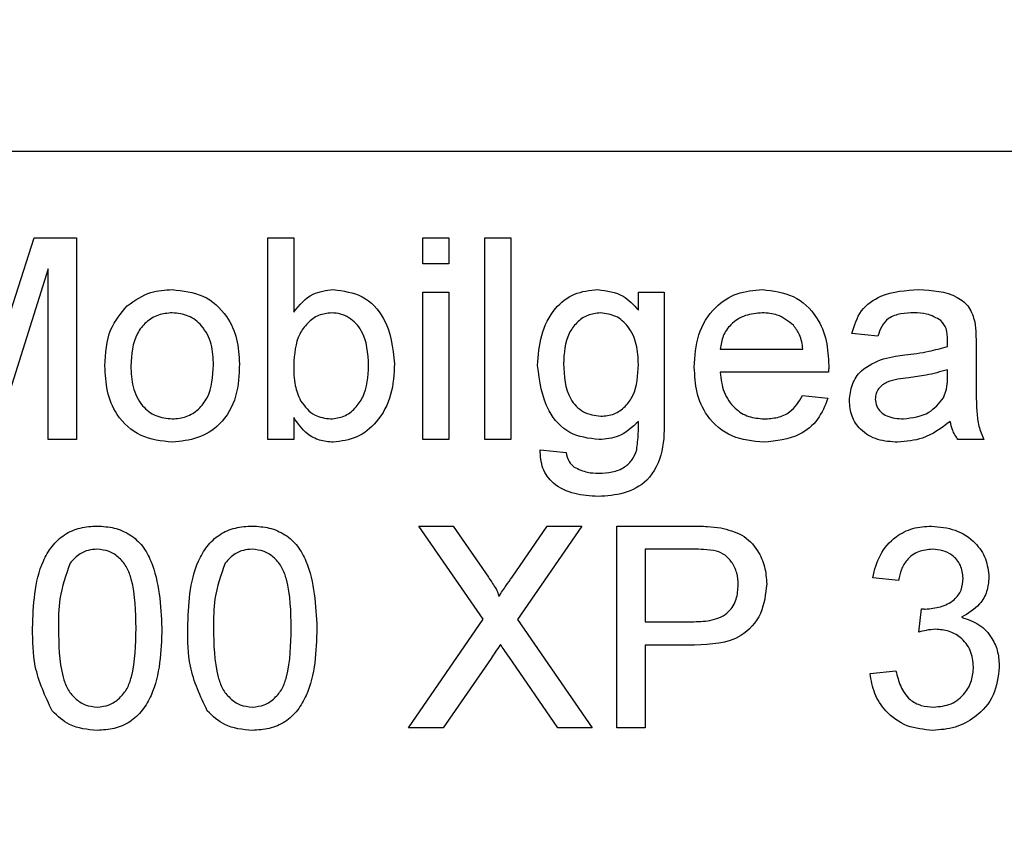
# Model space of a CAD drawing. Extents: x 0 to 8410, y 0 to 5940.
# Tile 143 of 158: x 5805 to 5822, y 4456 to 4470. Entities that reach past the tile are written whole.
import ezdxf

# ---------------------------------------------------------------- set-up
doc = ezdxf.new("R2010")
doc.units = 0
doc.header["$LTSCALE"] = 10
doc.layers.get('0').update_dxf_attribs({"linetype": 'CONTINUOUS'})
doc.styles.add('SLDTEXTSTYLE0', font='TXT', dxfattribs={"width": 0.605})
doc.dimstyles.new('SLDDIMSTYLE1', dxfattribs={"dimtxt": 50, "dimasz": 50, "dimexe": 0, "dimexo": 0.0625, "dimgap": 12.5, "dimtad": 1, "dimdec": 1, "dimrnd": 1e-09, "dimzin": 12, "dimtxsty": 'SLDTEXTSTYLE0', "dimsah": 1, "dimcen": 0.09, "dimazin": 3, "dimtfac": 1, "dimtofl": 0, "dimtmove": 0, "dimatfit": 3, "dimtolj": 1, "dimtzin": 12})
doc.dimstyles.new('SLDDIMSTYLE2', dxfattribs={"dimtxt": 50, "dimasz": 50, "dimexe": 0, "dimexo": 0.0625, "dimgap": 12.5, "dimtad": 1, "dimdec": 0, "dimrnd": 1e-09, "dimzin": 12, "dimtxsty": 'SLDTEXTSTYLE0', "dimsah": 1, "dimcen": 0.09, "dimazin": 3, "dimtfac": 1, "dimtofl": 0, "dimtmove": 0, "dimatfit": 3, "dimtolj": 1, "dimtzin": 12})
doc.dimstyles.new('SLDDIMSTYLE4', dxfattribs={"dimtxt": 50, "dimasz": 50, "dimexe": 0, "dimexo": 0.0625, "dimgap": 12.5, "dimtad": 0, "dimtih": 1, "dimtoh": 1, "dimdec": 1, "dimrnd": 1e-09, "dimzin": 12, "dimtxsty": 'SLDTEXTSTYLE0', "dimblk1": 'NONE', "dimsah": 1, "dimcen": 0, "dimazin": 3, "dimtfac": 1, "dimtmove": 0, "dimatfit": 3, "dimtolj": 1, "dimtzin": 12})

# ---------------------------------------------------------------- blocks, each defined once
blk = doc.blocks.new('_D_3')
at = {"color": 7, "linetype": 'CONTINUOUS'}
for p, q in [((5824.022, 5118.99), (8056.368, 5118.99)), ((8041.368, 1025.797), (8041.368, 5118.99)), ((6281.634, 1025.797), (8056.368, 1025.797))]:
    blk.add_line(p, q, dxfattribs=at)
for points in [[(8041.368, 5118.99), (8033.868, 5068.99), (8048.868, 5068.99)], [(8041.368, 1025.797), (8048.868, 1075.797), (8033.868, 1075.797)]]:
    blk.add_solid(points, dxfattribs=at)
at = {"color": 7, "linetype": 'CONTINUOUS', "insert": (7976.914, 2996.005), "char_height": 50, "attachment_point": 1, "rotation": 90, "style": 'SLDTEXTSTYLE0'}
blk.add_mtext('4093', dxfattribs=at)
blk = doc.blocks.new('_D_9')
at = {"color": 7, "linetype": 'CONTINUOUS'}
for p, q in [((6136.634, 4639.083), (2746.634, 4639.083)), ((2761.634, 4639.083), (2761.634, 1533.022)), ((3861.911, 1533.022), (2746.634, 1533.022))]:
    blk.add_line(p, q, dxfattribs=at)
for points in [[(2761.634, 4639.083), (2754.134, 4589.083), (2769.134, 4589.083)], [(2761.634, 1533.022), (2769.134, 1583.022), (2754.134, 1583.022)]]:
    blk.add_solid(points, dxfattribs=at)
at = {"color": 7, "linetype": 'CONTINUOUS', "insert": (2697.181, 3009.664), "char_height": 50, "attachment_point": 1, "rotation": 90, "style": 'SLDTEXTSTYLE0'}
blk.add_mtext('3106', dxfattribs=at)
blk = doc.blocks.new('_D_10')
at = {"color": 7, "linetype": 'CONTINUOUS'}
for p, q in [((4681.634, 4133.022), (4681.634, 5288.888)), ((6156.634, 4443.022), (6156.634, 5288.888)), ((4681.634, 5273.888), (6156.634, 5273.888))]:
    blk.add_line(p, q, dxfattribs=at)
for points in [[(4681.634, 5273.888), (4731.634, 5266.388), (4731.634, 5281.388)], [(6156.634, 5273.888), (6106.634, 5281.388), (6106.634, 5266.388)]]:
    blk.add_solid(points, dxfattribs=at)
at = {"color": 7, "linetype": 'CONTINUOUS', "insert": (5342.745, 5338.341), "char_height": 50, "attachment_point": 1, "style": 'SLDTEXTSTYLE0'}
blk.add_mtext('1475', dxfattribs=at)
blk = doc.blocks.new('SW_SYMBOL_HOLE_DEPTH')
at = {"color": 0, "linetype": 'CONTINUOUS'}
for p, q in [((0, 8750), (8000, 8750)), ((4000, 8750), (4000, 750)), ((1000, 5550), (4000, 750)), ((7000, 5550), (4000, 750))]:
    blk.add_line(p, q, dxfattribs=at)
blk = doc.blocks.new('_D_16')
at = {"color": 7, "linetype": 'CONTINUOUS'}
for p, q in [((5939.937, 4744.559), (5357.437, 4744.559)), ((6053.954, 4469.488), (5939.937, 4744.559)), ((6059.314, 4456.555), (6053.954, 4469.488))]:
    blk.add_line(p, q, dxfattribs=at)
blk.add_solid([(6053.954, 4469.488), (6041.737, 4518.549), (6027.88, 4512.806)], dxfattribs=at)
at = {"color": 7, "linetype": 'CONTINUOUS', "xscale": 0.006445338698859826, "yscale": 0.006445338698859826, "zscale": 0.006445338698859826}
blk.add_blockref('SW_SYMBOL_HOLE_DEPTH', (5544.52, 4828.522), dxfattribs=at)
at = {"color": 7, "linetype": 'CONTINUOUS', "char_height": 50, "attachment_point": 1, "style": 'SLDTEXTSTYLE0'}
for s, insert in [('3x M8', (5357.437, 4885.888)), ('12', (5613.582, 4885.888)), ('Both sides of wrist', (5357.437, 4809.013))]:
    blk.add_mtext(s, dxfattribs=dict(at, insert=insert))
blk = doc.blocks.new('_NONE')

msp = doc.modelspace()

# ---------------------------------------------------------------- linework, layer by layer
at = {"color": 7, "linetype": 'CONTINUOUS'}
for p, q in [((5837.634029, 4468.021681), (5801.634016, 4468.021681)), ((5804.802599, 4464.107801), (5805.57734, 4466.521789)), ((5805.57734, 4466.521789), (5806.313576, 4466.521789)), ((5806.313576, 4466.521789), (5806.313576, 4463.021805)), ((5809.634032, 4463.021805), (5809.634032, 4466.521789)), ((5809.634032, 4466.521789), (5810.082736, 4466.521789)), ((5810.082736, 4466.521789), (5810.082736, 4465.233852)), ((5812.326374, 4466.073086), (5812.326374, 4466.521789)), ((5812.326374, 4466.521789), (5812.775077, 4466.521789)), ((5812.775077, 4466.521789), (5812.775077, 4466.073086)), ((5813.40331, 4463.021805), (5813.40331, 4466.521789)), ((5813.40331, 4466.521789), (5813.852014, 4466.521789)), ((5813.852014, 4466.521789), (5813.852014, 4463.021805)), ((5812.775077, 4466.073086), (5812.326374, 4466.073086)), ((5805.819931, 4465.983202), (5804.886045, 4463.021805)), ((5805.819931, 4463.021805), (5805.819931, 4465.983202)), ((5812.326374, 4465.579321), (5812.775077, 4465.579321)), ((5812.326374, 4463.021805), (5812.326374, 4465.579321)), ((5812.775077, 4465.579321), (5812.775077, 4463.021805)), ((5816.067519, 4465.579321), (5816.516223, 4465.579321)), ((5816.067519, 4465.265323), (5816.067519, 4465.579321)), ((5816.516223, 4465.579321), (5816.516223, 4463.399698)), ((5820.223751, 4464.81662), (5819.775047, 4464.861442)), ((5821.92892, 4464.680006), (5821.92892, 4464.132358)), ((5817.486586, 4464.592268), (5818.922462, 4464.592268)), ((5819.369139, 4464.188387), (5817.486586, 4464.188387)), ((5821.433248, 4464.102794), (5821.435394, 4464.233209)), ((5818.917574, 4463.784506), (5819.357218, 4463.739683)), ((5810.082736, 4463.405182), (5810.082736, 4463.021805)), ((5806.313576, 4463.021805), (5805.819931, 4463.021805)), ((5810.082736, 4463.021805), (5809.634032, 4463.021805)), ((5812.775077, 4463.021805), (5812.326374, 4463.021805)), ((5813.852014, 4463.021805), (5813.40331, 4463.021805)), ((5822.063508, 4463.021805), (5821.614804, 4463.021805)), ((5814.362468, 4462.842275), (5814.811172, 4462.797453)), ((5813.37172, 4459.904959), (5812.257709, 4461.521675)), ((5812.257709, 4461.521675), (5812.852206, 4461.521675)), ((5812.852206, 4461.521675), (5813.462915, 4460.635473)), ((5813.872995, 4460.634758), (5814.481558, 4461.521675)), ((5815.084519, 4461.521675), (5813.970508, 4459.899237)), ((5814.481558, 4461.521675), (5815.084519, 4461.521675)), ((5815.691771, 4461.521675), (5816.977563, 4461.521675)), ((5815.691771, 4458.02169), (5815.691771, 4461.521675)), ((5817.021074, 4461.117794), (5816.185298, 4461.117794)), ((5816.185298, 4461.117794), (5816.185298, 4459.861566)), ((5820.582809, 4460.579445), (5820.134105, 4460.624267)), ((5820.937576, 4459.682037), (5820.983829, 4460.085918)), ((5812.07818, 4458.02169), (5813.37172, 4459.904959)), ((5813.970508, 4459.899237), (5815.264048, 4458.02169)), ((5816.185298, 4459.861566), (5817.029538, 4459.861566)), ((5816.185298, 4459.457685), (5816.185298, 4458.02169)), ((5817.04277, 4459.457685), (5816.185298, 4459.457685)), ((5813.508453, 4459.226181), (5812.680425, 4458.02169)), ((5814.668836, 4458.02169), (5813.816967, 4459.258606)), ((5820.089163, 4458.964159), (5820.537867, 4459.008982)), ((5812.680425, 4458.02169), (5812.07818, 4458.02169)), ((5815.264048, 4458.02169), (5814.668836, 4458.02169)), ((5816.185298, 4458.02169), (5815.691771, 4458.02169))]:
    msp.add_line(p, q, dxfattribs=at)
msp.add_arc((5804.021524, 3538.989613), 1580, 55, 155, dxfattribs=at)
at = {"color": 8, "linetype": 'CONTINUOUS'}
for points, knots in [([(5851.314487, 4339.085867), (5843.1158, 4339.557161), (5826.71259, 4340.500086), (5802.10865, 4341.919574), (5777.51639, 4343.370575), (5758.05661, 4344.521221), (5743.733874, 4345.422541), (5734.470007, 4345.818656), (5725.22618, 4347.309282), (5717.131177, 4349.6792), (5710.221156, 4352.543675), (5704.437302, 4355.524355), (5698.875736, 4359.019107), (5693.631568, 4362.978151), (5688.762218, 4367.359373), (5684.296663, 4372.106822), (5680.207096, 4377.267339), (5676.576969, 4382.761041), (5673.434583, 4388.520528), (5670.796187, 4394.486976), (5668.646723, 4400.718622), (5666.907124, 4407.621504), (5665.752557, 4415.160653), (5665.324086, 4423.843681), (5665.896819, 4432.497047), (5667.451654, 4441.010204), (5669.861754, 4449.29021), (5673.208891, 4457.24895), (5677.437771, 4464.763705), (5682.419365, 4471.810039), (5687.907608, 4477.914475), (5693.685659, 4483.118515), (5699.119951, 4487.194829), (5704.952511, 4490.857394), (5709.11034, 4492.846744), (5711.205783, 4493.849327)], [0, 0, 0, 0, 0.076814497, 0.153683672, 0.230716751, 0.30780409, 0.33684773, 0.365893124, 0.395147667, 0.424866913, 0.445225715, 0.465584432, 0.486163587, 0.507089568, 0.527450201, 0.547810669, 0.568389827, 0.589322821, 0.60962378, 0.629924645, 0.650446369, 0.671324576, 0.696502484, 0.72168086, 0.75250383, 0.777383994, 0.802537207, 0.833139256, 0.858124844, 0.883381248, 0.914134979, 0.935184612, 0.956562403, 0.978108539, 1, 1, 1, 1]), ([(5712.742748, 4489.635755), (5711.203761, 4488.968059), (5708.125865, 4487.632701), (5703.422077, 4485.087257), (5698.637924, 4482.03694), (5693.848168, 4478.383008), (5689.328068, 4474.300381), (5685.189718, 4469.878817), (5681.459543, 4465.152617), (5678.167715, 4460.186352), (5675.272315, 4454.922233), (5672.637661, 4449.008311), (5670.406722, 4442.3999), (5668.650528, 4434.604895), (5667.850405, 4427.108368), (5667.845841, 4420.054971), (5668.350195, 4414.037757), (5669.369208, 4408.022358), (5670.897597, 4402.111326), (5672.930021, 4396.352237), (5675.434032, 4390.795424), (5678.425853, 4385.423672), (5682.433313, 4379.483566), (5687.728233, 4373.208597), (5693.775182, 4367.646444), (5700.371519, 4362.770382), (5707.458928, 4358.611735), (5715.014837, 4355.363732), (5722.490428, 4353.092781), (5729.735983, 4351.491085), (5740.419102, 4350.618304), (5759.259636, 4349.626122), (5786.320696, 4347.823537), (5818.931348, 4345.808955), (5840.728384, 4344.394859), (5851.634087, 4343.687345)], [0, 0, 0, 0, 0.016310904, 0.032620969, 0.051960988, 0.071431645, 0.091104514, 0.111053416, 0.130126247, 0.149400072, 0.168672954, 0.18815501, 0.211859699, 0.235829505, 0.265017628, 0.284228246, 0.303653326, 0.323078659, 0.342923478, 0.362427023, 0.381931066, 0.401724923, 0.421816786, 0.451232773, 0.481126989, 0.501386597, 0.530883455, 0.560842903, 0.581140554, 0.606806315, 0.632764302, 0.685069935, 0.789748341, 0.894804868, 1, 1, 1, 1])]:
    msp.add_open_spline(points, degree=3, knots=knots, dxfattribs=at)
at = {"color": 7, "linetype": 'CONTINUOUS'}
for points, knots in [([(5807.19203, 4465.343048), (5807.324731, 4465.435121), (5807.562085, 4465.599806), (5807.848812, 4465.616862), (5807.975235, 4465.624382)], [0, 0, 0, 0, 0.559086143, 1, 1, 1, 1]), ([(5807.975235, 4465.624382), (5808.159115, 4465.604193), (5808.526576, 4465.563849), (5808.926489, 4465.204896), (5809.11766, 4464.768144), (5809.132884, 4464.480462), (5809.140505, 4464.336445)], [0, 0, 0, 0, 0.27954851, 0.558641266, 0.779051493, 1, 1, 1, 1]), ([(5810.082736, 4465.233852), (5810.184796, 4465.356264), (5810.367144, 4465.574974), (5810.646748, 4465.609278), (5810.769858, 4465.624382)], [0, 0, 0, 0, 0.559698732, 1, 1, 1, 1]), ([(5810.769858, 4465.624382), (5810.945494, 4465.600707), (5811.296257, 4465.553427), (5811.754699, 4465.067853), (5811.803113, 4464.615226), (5811.832728, 4464.338352)], [0, 0, 0, 0, 0.280277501, 0.559741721, 1, 1, 1, 1]), ([(5814.317526, 4464.308311), (5814.330466, 4464.484408), (5814.356292, 4464.835863), (5814.576829, 4465.288208), (5814.945876, 4465.581149), (5815.223829, 4465.609966), (5815.362873, 4465.624382)], [0, 0, 0, 0, 0.280917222, 0.560658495, 0.780222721, 1, 1, 1, 1]), ([(5815.362873, 4465.624382), (5815.518891, 4465.603074), (5815.798293, 4465.564916), (5815.985048, 4465.357096), (5816.067519, 4465.265323)], [0, 0, 0, 0, 0.558401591, 1, 1, 1, 1]), ([(5817.037882, 4464.278747), (5817.048969, 4464.468596), (5817.071068, 4464.847051), (5817.354554, 4465.313655), (5817.773384, 4465.58683), (5818.071002, 4465.611856), (5818.219962, 4465.624382)], [0, 0, 0, 0, 0.280815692, 0.559793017, 0.779673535, 1, 1, 1, 1]), ([(5818.219962, 4465.624382), (5818.405622, 4465.602838), (5818.776664, 4465.559784), (5819.171816, 4465.185041), (5819.349055, 4464.738841), (5819.363868, 4464.44863), (5819.371285, 4464.303305)], [0, 0, 0, 0, 0.279394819, 0.558368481, 0.778849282, 1, 1, 1, 1]), ([(5819.775047, 4464.861442), (5819.816203, 4465.00067), (5819.898265, 4465.278279), (5820.340961, 4465.588395), (5820.708734, 4465.610712), (5820.934, 4465.624382)], [0, 0, 0, 0, 0.280500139, 0.559295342, 1, 1, 1, 1]), ([(5820.934, 4465.624382), (5821.167835, 4465.611854), (5821.493604, 4465.594401), (5821.828976, 4465.326491), (5821.881102, 4465.15122), (5821.907224, 4465.063383)], [0, 0, 0, 0, 0.559247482, 0.779117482, 1, 1, 1, 1]), ([(5806.807103, 4464.300682), (5806.817185, 4464.520394), (5806.835157, 4464.912041), (5807.083156, 4465.211558), (5807.19203, 4465.343048)], [0, 0, 0, 0, 0.560993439, 1, 1, 1, 1]), ([(5807.975235, 4465.220501), (5807.892981, 4465.213362), (5807.728577, 4465.199093), (5807.514068, 4465.065981), (5807.287209, 4464.781602), (5807.268749, 4464.499595), (5807.255807, 4464.301874)], [0, 0, 0, 0, 0.187118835, 0.374002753, 0.56109936, 1, 1, 1, 1]), ([(5808.691802, 4464.315225), (5808.686354, 4464.437173), (5808.6755, 4464.680174), (5808.517424, 4464.990234), (5808.262324, 4465.189197), (5808.070926, 4465.210067), (5807.975235, 4465.220501)], [0, 0, 0, 0, 0.281195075, 0.560326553, 0.780181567, 1, 1, 1, 1]), ([(5810.742559, 4465.220501), (5810.664677, 4465.211222), (5810.50881, 4465.192651), (5810.317059, 4465.048288), (5810.113971, 4464.772207), (5810.095608, 4464.505652), (5810.082736, 4464.318802)], [0, 0, 0, 0, 0.186659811, 0.37356579, 0.560879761, 1, 1, 1, 1]), ([(5811.384024, 4464.302589), (5811.372146, 4464.518145), (5811.354321, 4464.841626), (5811.091447, 4465.118862), (5810.899974, 4465.208874), (5810.795038, 4465.216625), (5810.742559, 4465.220501)], [0, 0, 0, 0, 0.498896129, 0.748684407, 0.874314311, 1, 1, 1, 1]), ([(5815.409245, 4465.220501), (5815.33279, 4465.212079), (5815.179921, 4465.19524), (5814.990661, 4465.055539), (5814.79288, 4464.783822), (5814.777218, 4464.52245), (5814.76623, 4464.339067)], [0, 0, 0, 0, 0.186860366, 0.373618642, 0.560519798, 1, 1, 1, 1]), ([(5816.067519, 4464.325239), (5816.062621, 4464.441879), (5816.052852, 4464.674496), (5815.916601, 4464.97645), (5815.684138, 4465.183663), (5815.500768, 4465.208236), (5815.409245, 4465.220501)], [0, 0, 0, 0, 0.281060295, 0.560522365, 0.780650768, 1, 1, 1, 1]), ([(5818.217935, 4465.220501), (5818.117738, 4465.212143), (5817.917591, 4465.195449), (5817.67625, 4465.039888), (5817.522912, 4464.826488), (5817.498701, 4464.670379), (5817.486586, 4464.592268)], [0, 0, 0, 0, 0.28021431, 0.559740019, 0.779710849, 1, 1, 1, 1]), ([(5818.757715, 4465.005924), (5818.668524, 4465.076535), (5818.508864, 4465.202936), (5818.307022, 4465.215122), (5818.217935, 4465.220501)], [0, 0, 0, 0, 0.558633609, 1, 1, 1, 1]), ([(5820.853414, 4465.220501), (5820.776887, 4465.218137), (5820.624304, 4465.213425), (5820.412473, 4465.145828), (5820.282701, 4464.987811), (5820.243435, 4464.873782), (5820.223751, 4464.81662)], [0, 0, 0, 0, 0.280800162, 0.559871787, 0.779367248, 1, 1, 1, 1]), ([(5821.319642, 4465.085079), (5821.238715, 4465.131795), (5821.093685, 4465.215514), (5820.927061, 4465.218972), (5820.853414, 4465.220501)], [0, 0, 0, 0, 0.5580037, 1, 1, 1, 1]), ([(5821.435394, 4464.741518), (5821.43386, 4464.81332), (5821.431133, 4464.941024), (5821.353587, 4465.041219), (5821.319642, 4465.085079)], [0, 0, 0, 0, 0.562249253, 1, 1, 1, 1]), ([(5821.907224, 4465.063383), (5821.914986, 4464.992012), (5821.928845, 4464.864566), (5821.928897, 4464.736399), (5821.92892, 4464.680006)], [0, 0, 0, 0, 0.5600070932, 1, 1, 1, 1]), ([(5818.922462, 4464.592268), (5818.910803, 4464.677674), (5818.89001, 4464.82999), (5818.798092, 4464.952228), (5818.757715, 4465.005924)], [0, 0, 0, 0, 0.560722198, 1, 1, 1, 1]), ([(5821.433248, 4464.637091), (5821.433578, 4464.656641), (5821.434164, 4464.691453), (5821.435019, 4464.726259), (5821.435394, 4464.741518)], [0, 0, 0, 0, 0.561617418, 1, 1, 1, 1]), ([(5820.693554, 4464.489986), (5820.833695, 4464.507616), (5821.083862, 4464.539086), (5821.326523, 4464.607154), (5821.433248, 4464.637091)], [0, 0, 0, 0, 0.560189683, 1, 1, 1, 1]), ([(5809.140505, 4464.336445), (5809.134175, 4464.145626), (5809.121576, 4463.765809), (5808.848266, 4463.28675), (5808.421815, 4463.021722), (5808.124183, 4462.991904), (5807.975235, 4462.976982)], [0, 0, 0, 0, 0.281138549, 0.559593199, 0.779600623, 1, 1, 1, 1]), ([(5811.832728, 4464.338352), (5811.823417, 4464.156819), (5811.804844, 4463.794737), (5811.565858, 4463.336986), (5811.19492, 4463.03045), (5810.910032, 4462.994794), (5810.767712, 4462.976982)], [0, 0, 0, 0, 0.280921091, 0.560319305, 0.780352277, 1, 1, 1, 1]), ([(5814.76623, 4464.339067), (5814.777115, 4464.123941), (5814.793449, 4463.801115), (5815.098684, 4463.471613), (5815.309991, 4463.440987), (5815.415563, 4463.425686)], [0, 0, 0, 0, 0.499875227, 0.750130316, 1, 1, 1, 1]), ([(5819.730224, 4463.699629), (5819.739981, 4463.794076), (5819.759498, 4463.983009), (5819.956197, 4464.276483), (5820.185098, 4464.368964), (5820.324721, 4464.425375)], [0, 0, 0, 0, 0.280510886, 0.561134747, 1, 1, 1, 1]), ([(5820.324721, 4464.425375), (5820.393065, 4464.440457), (5820.515086, 4464.467384), (5820.639031, 4464.483081), (5820.693554, 4464.489986)], [0, 0, 0, 0, 0.560102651, 1, 1, 1, 1]), ([(5807.975235, 4462.976982), (5807.787466, 4462.996818), (5807.412489, 4463.036431), (5807.00509, 4463.407857), (5806.828596, 4463.860718), (5806.814275, 4464.153868), (5806.807103, 4464.300682)], [0, 0, 0, 0, 0.279615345, 0.558397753, 0.778838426, 1, 1, 1, 1]), ([(5807.255807, 4464.301874), (5807.261254, 4464.178438), (5807.27211, 4463.932458), (5807.422947, 4463.612612), (5807.684185, 4463.412211), (5807.878207, 4463.391155), (5807.975235, 4463.380625)], [0, 0, 0, 0, 0.281149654, 0.560270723, 0.780096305, 1, 1, 1, 1]), ([(5807.975235, 4463.380625), (5808.058292, 4463.388049), (5808.224297, 4463.402887), (5808.438231, 4463.541744), (5808.663135, 4463.831232), (5808.679987, 4464.115754), (5808.691802, 4464.315225)], [0, 0, 0, 0, 0.187088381, 0.373932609, 0.561079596, 1, 1, 1, 1]), ([(5810.082736, 4464.318802), (5810.083345, 4464.197619), (5810.08443, 4463.981713), (5810.165613, 4463.782333), (5810.20123, 4463.69486)], [0, 0, 0, 0, 0.56127786, 1, 1, 1, 1]), ([(5810.72432, 4463.380625), (5810.803456, 4463.390089), (5810.961887, 4463.409038), (5811.155549, 4463.557815), (5811.356572, 4463.842039), (5811.372708, 4464.112738), (5811.384024, 4464.302589)], [0, 0, 0, 0, 0.186592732, 0.373561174, 0.56065589, 1, 1, 1, 1]), ([(5815.383973, 4463.021805), (5815.20707, 4463.042948), (5814.853364, 4463.085222), (5814.407348, 4463.584258), (5814.351592, 4464.03371), (5814.317526, 4464.308311)], [0, 0, 0, 0, 0.280185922, 0.5602159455, 1, 1, 1, 1]), ([(5815.415563, 4463.425686), (5815.493626, 4463.433745), (5815.649775, 4463.449867), (5815.847236, 4463.587999), (5816.04505, 4463.870479), (5816.058254, 4464.137726), (5816.067519, 4464.325239)], [0, 0, 0, 0, 0.186664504, 0.373386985, 0.560340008, 1, 1, 1, 1]), ([(5818.243804, 4462.976982), (5818.054609, 4462.99397), (5817.677048, 4463.027871), (5817.254675, 4463.385275), (5817.06113, 4463.835937), (5817.045638, 4464.131019), (5817.037882, 4464.278747)], [0, 0, 0, 0, 0.279975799, 0.55872435, 0.779081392, 1, 1, 1, 1]), ([(5817.486586, 4464.188387), (5817.500473, 4464.072435), (5817.528166, 4463.841201), (5817.715696, 4463.563994), (5817.97665, 4463.40379), (5818.159391, 4463.388351), (5818.250837, 4463.380625)], [0, 0, 0, 0, 0.280639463, 0.559661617, 0.779647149, 1, 1, 1, 1]), ([(5819.371285, 4464.303305), (5819.370955, 4464.281846), (5819.370365, 4464.243538), (5819.369514, 4464.205235), (5819.369139, 4464.188387)], [0, 0, 0, 0, 0.560144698, 1, 1, 1, 1]), ([(5821.435394, 4464.233209), (5821.311147, 4464.198407), (5821.089222, 4464.136244), (5820.860751, 4464.106726), (5820.760192, 4464.093735)], [0, 0, 0, 0, 0.5598633, 1, 1, 1, 1]), ([(5820.760192, 4464.093735), (5820.63228, 4464.080259), (5820.472421, 4464.063418), (5820.302705, 4463.973298), (5820.234697, 4463.905502), (5820.187853, 4463.820217), (5820.181905, 4463.756693), (5820.178928, 4463.724901)], [0, 0, 0, 0, 0.500252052, 0.625193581, 0.750266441, 0.875014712, 1, 1, 1, 1]), ([(5821.36661, 4463.748028), (5821.389774, 4463.812311), (5821.431182, 4463.927225), (5821.432616, 4464.049097), (5821.433248, 4464.102794)], [0, 0, 0, 0, 0.55939819, 1, 1, 1, 1]), ([(5821.92892, 4464.132358), (5821.929532, 4464.00435), (5821.93054, 4463.793507), (5821.93942, 4463.500606), (5821.968266, 4463.251962), (5822.031765, 4463.098512), (5822.063508, 4463.021805)], [0, 0, 0, 0, 0.3402561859, 0.5604370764, 0.7802695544, 1, 1, 1, 1]), ([(5810.20123, 4463.69486), (5810.276555, 4463.596287), (5810.411179, 4463.420117), (5810.628567, 4463.392701), (5810.72432, 4463.380625)], [0, 0, 0, 0, 0.559530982, 1, 1, 1, 1]), ([(5819.357218, 4463.739683), (5819.30683, 4463.612277), (5819.206116, 4463.357627), (5818.814324, 4463.031191), (5818.460063, 4462.99753), (5818.243804, 4462.976982)], [0, 0, 0, 0, 0.280600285, 0.560841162, 1, 1, 1, 1]), ([(5818.250837, 4463.380625), (5818.328116, 4463.385177), (5818.482471, 4463.394271), (5818.7472, 4463.504766), (5818.853048, 4463.678559), (5818.917574, 4463.784506)], [0, 0, 0, 0, 0.2813096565, 0.5618779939, 1, 1, 1, 1]), ([(5820.567312, 4462.976982), (5820.45023, 4462.983685), (5820.216827, 4462.997046), (5819.926304, 4463.167002), (5819.754234, 4463.423914), (5819.73823, 4463.607692), (5819.730224, 4463.699629)], [0, 0, 0, 0, 0.280789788, 0.559757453, 0.779763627, 1, 1, 1, 1]), ([(5820.178928, 4463.724901), (5820.183688, 4463.683018), (5820.193226, 4463.59909), (5820.272371, 4463.496108), (5820.426906, 4463.395522), (5820.569623, 4463.386765), (5820.669713, 4463.380625)], [0, 0, 0, 0, 0.186349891, 0.373422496, 0.560573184, 1, 1, 1, 1]), ([(5820.669713, 4463.380625), (5820.8276, 4463.400213), (5821.109637, 4463.435205), (5821.288067, 4463.652415), (5821.36661, 4463.748028)], [0, 0, 0, 0, 0.5598118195, 1, 1, 1, 1]), ([(5810.767712, 4462.976982), (5810.688361, 4462.983189), (5810.529654, 4462.995605), (5810.272013, 4463.133253), (5810.154488, 4463.302098), (5810.082736, 4463.405182)], [0, 0, 0, 0, 0.280292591, 0.560604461, 1, 1, 1, 1]), ([(5816.516223, 4463.399698), (5816.516447, 4463.206169), (5816.516892, 4462.822566), (5816.279506, 4462.305162), (5815.822468, 4462.062855), (5815.519654, 4462.043976), (5815.367879, 4462.034513)], [0, 0, 0, 0, 0.281996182, 0.558959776, 0.778945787, 1, 1, 1, 1]), ([(5816.067519, 4463.335802), (5815.95818, 4463.234992), (5815.762635, 4463.054699), (5815.49983, 4463.031869), (5815.383973, 4463.021805)], [0, 0, 0, 0, 0.5591483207, 1, 1, 1, 1]), ([(5816.037359, 4462.843706), (5816.04925, 4462.935123), (5816.070505, 4463.098532), (5816.068432, 4463.263239), (5816.067519, 4463.335802)], [0, 0, 0, 0, 0.559439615, 1, 1, 1, 1]), ([(5821.480217, 4463.335802), (5821.327118, 4463.221719), (5821.053691, 4463.017972), (5820.715946, 4462.989508), (5820.567312, 4462.976982)], [0, 0, 0, 0, 0.55992395, 1, 1, 1, 1]), ([(5821.614804, 4463.021805), (5821.579161, 4463.076071), (5821.515493, 4463.173004), (5821.490998, 4463.286045), (5821.480217, 4463.335802)], [0, 0, 0, 0, 0.559829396, 1, 1, 1, 1]), ([(5815.367879, 4462.034513), (5815.231025, 4462.042617), (5814.95791, 4462.058789), (5814.599314, 4462.219951), (5814.379459, 4462.516487), (5814.368142, 4462.733491), (5814.362468, 4462.842275)], [0, 0, 0, 0, 0.28104269, 0.560865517, 0.779862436, 1, 1, 1, 1]), ([(5814.811172, 4462.797453), (5814.823127, 4462.741635), (5814.844456, 4462.642051), (5814.919717, 4462.574608), (5814.952793, 4462.544967)], [0, 0, 0, 0, 0.56051468, 1, 1, 1, 1]), ([(5815.376939, 4462.438394), (5815.455501, 4462.441282), (5815.612238, 4462.447043), (5815.821276, 4462.526012), (5815.971078, 4462.669601), (5816.015255, 4462.785645), (5816.037359, 4462.843706)], [0, 0, 0, 0, 0.280546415, 0.559708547, 0.779705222, 1, 1, 1, 1]), ([(5814.952793, 4462.544967), (5815.027951, 4462.508604), (5815.162441, 4462.443533), (5815.311278, 4462.439967), (5815.376939, 4462.438394)], [0, 0, 0, 0, 0.558837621, 1, 1, 1, 1]), ([(5805.550756, 4459.747841), (5805.564097, 4460.151644), (5805.580791, 4460.656933), (5805.877768, 4461.177314), (5806.096633, 4461.383971), (5806.375155, 4461.50433), (5806.573332, 4461.515889), (5806.672515, 4461.521675)], [0, 0, 0, 0, 0.499122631, 0.624563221, 0.74956076, 0.874661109, 1, 1, 1, 1]), ([(5806.672515, 4461.521675), (5806.771633, 4461.515307), (5806.96981, 4461.502574), (5807.248029, 4461.383666), (5807.471866, 4461.180668), (5807.748252, 4460.648738), (5807.773832, 4460.148006), (5807.794275, 4459.747841)], [0, 0, 0, 0, 0.125363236, 0.250653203, 0.37571981, 0.501100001, 1, 1, 1, 1]), ([(5808.242979, 4459.747841), (5808.256442, 4460.151597), (5808.273288, 4460.656803), (5808.569974, 4461.17739), (5808.788977, 4461.383931), (5809.067489, 4461.504337), (5809.265672, 4461.515892), (5809.364857, 4461.521675)], [0, 0, 0, 0, 0.499121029, 0.624533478, 0.749565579, 0.87466352, 1, 1, 1, 1]), ([(5809.364857, 4461.521675), (5809.463977, 4461.515312), (5809.662121, 4461.502594), (5809.940282, 4461.383634), (5810.164075, 4461.180642), (5810.440728, 4460.648831), (5810.466234, 4460.148039), (5810.486617, 4459.747841)], [0, 0, 0, 0, 0.1253659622, 0.2506122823, 0.3756816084, 0.5010891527, 1, 1, 1, 1]), ([(5816.977563, 4461.521675), (5817.074832, 4461.521293), (5817.248508, 4461.52061), (5817.420718, 4461.4985), (5817.496481, 4461.488773)], [0, 0, 0, 0, 0.560060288, 1, 1, 1, 1]), ([(5817.496481, 4461.488773), (5817.6233, 4461.457777), (5817.876411, 4461.395914), (5818.137014, 4461.126883), (5818.272662, 4460.820174), (5818.287119, 4460.617105), (5818.294348, 4460.515549)], [0, 0, 0, 0, 0.279990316, 0.558811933, 0.779359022, 1, 1, 1, 1]), ([(5820.134105, 4460.624267), (5820.168546, 4460.760417), (5820.237295, 4461.032189), (5820.501359, 4461.3352), (5820.828147, 4461.499188), (5821.047757, 4461.514176), (5821.157636, 4461.521675)], [0, 0, 0, 0, 0.2803213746, 0.559560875, 0.7796318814, 1, 1, 1, 1]), ([(5821.157636, 4461.521675), (5821.296545, 4461.507709), (5821.574126, 4461.479802), (5821.911244, 4461.26417), (5822.114949, 4460.959063), (5822.140499, 4460.740942), (5822.153272, 4460.631897)], [0, 0, 0, 0, 0.28019185, 0.559907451, 0.779985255, 1, 1, 1, 1]), ([(5806.667628, 4461.117794), (5806.616847, 4461.114517), (5806.515289, 4461.107962), (5806.344339, 4461.035463), (5806.256021, 4460.937795), (5806.202116, 4460.878183)], [0, 0, 0, 0, 0.280404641, 0.560792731, 1, 1, 1, 1]), ([(5807.345571, 4459.749271), (5807.34246, 4460.036262), (5807.338571, 4460.395015), (5807.197633, 4460.803028), (5807.06383, 4460.972472), (5806.882469, 4461.097583), (5806.739233, 4461.111058), (5806.667628, 4461.117794)], [0, 0, 0, 0, 0.500402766, 0.625528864, 0.750529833, 0.8752886, 1, 1, 1, 1]), ([(5809.35997, 4461.117794), (5809.309146, 4461.114528), (5809.207577, 4461.108), (5809.036646, 4461.035394), (5808.94829, 4460.937784), (5808.894338, 4460.878183)], [0, 0, 0, 0, 0.280573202, 0.560709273, 1, 1, 1, 1]), ([(5810.037913, 4459.749271), (5810.034759, 4460.036271), (5810.030816, 4460.395034), (5809.889841, 4460.802985), (5809.756179, 4460.972508), (5809.574804, 4461.097577), (5809.431572, 4461.111056), (5809.35997, 4461.117794)], [0, 0, 0, 0, 0.500427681, 0.625558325, 0.750520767, 0.875284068, 1, 1, 1, 1]), ([(5817.42424, 4461.087038), (5817.349409, 4461.098339), (5817.215717, 4461.11853), (5817.080574, 4461.118019), (5817.021074, 4461.117794)], [0, 0, 0, 0, 0.559728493, 1, 1, 1, 1]), ([(5821.171703, 4461.117794), (5821.089102, 4461.110406), (5820.924149, 4461.095654), (5820.730509, 4460.954443), (5820.623646, 4460.768991), (5820.596429, 4460.642661), (5820.582809, 4460.579445)], [0, 0, 0, 0, 0.2800436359, 0.5592398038, 0.7794436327, 1, 1, 1, 1]), ([(5821.704568, 4460.617353), (5821.695857, 4460.694231), (5821.678429, 4460.848018), (5821.530581, 4461.01542), (5821.352464, 4461.105459), (5821.231985, 4461.11368), (5821.171703, 4461.117794)], [0, 0, 0, 0, 0.2794123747, 0.5589380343, 0.7793103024, 1, 1, 1, 1]), ([(5817.800703, 4460.50172), (5817.79626, 4460.571697), (5817.787381, 4460.711547), (5817.701274, 4460.88974), (5817.577731, 4461.024794), (5817.47539, 4461.066295), (5817.42424, 4461.087038)], [0, 0, 0, 0, 0.280267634, 0.560122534, 0.780149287, 1, 1, 1, 1]), ([(5806.202116, 4460.878183), (5806.129134, 4460.674054), (5805.998341, 4460.308224), (5805.999117, 4459.920603), (5805.99946, 4459.749271)], [0, 0, 0, 0, 0.557990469, 1, 1, 1, 1]), ([(5808.894338, 4460.878183), (5808.821408, 4460.674051), (5808.690703, 4460.308207), (5808.691465, 4459.920602), (5808.691802, 4459.749271)], [0, 0, 0, 0, 0.557977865, 1, 1, 1, 1]), ([(5813.462915, 4460.635473), (5813.502185, 4460.575901), (5813.556853, 4460.492971), (5813.624385, 4460.383619), (5813.637789, 4460.328944), (5813.644471, 4460.301687)], [0, 0, 0, 0, 0.56119672, 0.781242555, 1, 1, 1, 1]), ([(5813.644471, 4460.301687), (5813.687083, 4460.363931), (5813.763143, 4460.475034), (5813.839442, 4460.585972), (5813.872995, 4460.634758)], [0, 0, 0, 0, 0.560244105, 1, 1, 1, 1]), ([(5821.048321, 4460.080911), (5821.137056, 4460.088911), (5821.314369, 4460.104895), (5821.543006, 4460.216278), (5821.688434, 4460.405856), (5821.699182, 4460.546742), (5821.704568, 4460.617353)], [0, 0, 0, 0, 0.280669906, 0.560842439, 0.779897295, 1, 1, 1, 1]), ([(5822.153272, 4460.631897), (5822.145346, 4460.548703), (5822.12949, 4460.382272), (5821.97742, 4460.114145), (5821.790129, 4460.004667), (5821.675839, 4459.93786)], [0, 0, 0, 0, 0.280354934, 0.56085455, 1, 1, 1, 1]), ([(5817.029538, 4459.861566), (5817.136818, 4459.865235), (5817.350204, 4459.872533), (5817.637613, 4459.999371), (5817.78346, 4460.248473), (5817.794946, 4460.417167), (5817.800703, 4460.50172)], [0, 0, 0, 0, 0.28137345, 0.559667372, 0.779296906, 1, 1, 1, 1]), ([(5818.294348, 4460.515549), (5818.275713, 4460.340469), (5818.238561, 4459.991434), (5817.792037, 4459.486284), (5817.327299, 4459.468545), (5817.04277, 4459.457685)], [0, 0, 0, 0, 0.280715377, 0.5596294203, 1, 1, 1, 1]), ([(5820.983829, 4460.085918), (5820.995817, 4460.084562), (5821.017258, 4460.082136), (5821.038817, 4460.081286), (5821.048321, 4460.080911)], [0, 0, 0, 0, 0.559125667, 1, 1, 1, 1]), ([(5821.675839, 4459.93786), (5821.781446, 4459.903279), (5821.992528, 4459.83416), (5822.207943, 4459.599942), (5822.318544, 4459.335204), (5822.328045, 4459.161657), (5822.332801, 4459.074785)], [0, 0, 0, 0, 0.279770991, 0.559196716, 0.779347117, 1, 1, 1, 1]), ([(5805.890741, 4458.313991), (5805.771397, 4458.56839), (5805.557527, 4459.024284), (5805.552832, 4459.526064), (5805.550756, 4459.747841)], [0, 0, 0, 0, 0.558020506, 1, 1, 1, 1]), ([(5805.99946, 4459.749271), (5806.003077, 4459.463563), (5806.0076, 4459.106392), (5806.143546, 4458.69713), (5806.279934, 4458.530531), (5806.458159, 4458.402718), (5806.601084, 4458.38807), (5806.672515, 4458.380749)], [0, 0, 0, 0, 0.5004001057, 0.6255619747, 0.7504970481, 0.8753019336, 1, 1, 1, 1]), ([(5806.672515, 4458.380749), (5806.743804, 4458.388343), (5806.88647, 4458.403543), (5807.065469, 4458.530172), (5807.200516, 4458.697839), (5807.338062, 4459.106102), (5807.342234, 4459.463428), (5807.345571, 4459.749271)], [0, 0, 0, 0, 0.124650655, 0.249456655, 0.374432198, 0.499575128, 1, 1, 1, 1]), ([(5807.794275, 4459.747841), (5807.780487, 4459.344532), (5807.763236, 4458.839921), (5807.467211, 4458.319668), (5807.248458, 4458.112975), (5806.969545, 4457.993913), (5806.771585, 4457.982553), (5806.672515, 4457.976868)], [0, 0, 0, 0, 0.499083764, 0.624441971, 0.749583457, 0.874677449, 1, 1, 1, 1]), ([(5808.583083, 4458.313991), (5808.463753, 4458.568391), (5808.249907, 4459.024289), (5808.245102, 4459.526065), (5808.242979, 4459.747841)], [0, 0, 0, 0, 0.558017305, 1, 1, 1, 1]), ([(5808.691802, 4459.749271), (5808.695419, 4459.463563), (5808.699942, 4459.106392), (5808.835888, 4458.69713), (5808.972275, 4458.530531), (5809.150501, 4458.402718), (5809.293426, 4458.38807), (5809.364857, 4458.380749)], [0, 0, 0, 0, 0.5004001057, 0.6255619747, 0.7504970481, 0.8753019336, 1, 1, 1, 1]), ([(5809.364857, 4458.380749), (5809.436147, 4458.388343), (5809.578814, 4458.403542), (5809.757802, 4458.530176), (5809.892883, 4458.697815), (5810.030119, 4459.106182), (5810.034449, 4459.463456), (5810.037913, 4459.749271)], [0, 0, 0, 0, 0.1246529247, 0.2494611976, 0.3744390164, 0.4995593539, 1, 1, 1, 1]), ([(5810.486617, 4459.747841), (5810.472896, 4459.344487), (5810.455729, 4458.839799), (5810.159418, 4458.319743), (5809.940802, 4458.112935), (5809.661879, 4457.99392), (5809.463925, 4457.982555), (5809.364857, 4457.976868)], [0, 0, 0, 0, 0.499089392, 0.6244747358, 0.7495806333, 0.874676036, 1, 1, 1, 1]), ([(5821.227851, 4459.729721), (5821.172852, 4459.725629), (5821.074618, 4459.718322), (5820.979458, 4459.693126), (5820.937576, 4459.682037)], [0, 0, 0, 0, 0.559872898, 1, 1, 1, 1]), ([(5821.884098, 4459.078361), (5821.874115, 4459.175564), (5821.854159, 4459.369868), (5821.677768, 4459.58879), (5821.4566, 4459.712407), (5821.304141, 4459.723947), (5821.227851, 4459.729721)], [0, 0, 0, 0, 0.279722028, 0.559149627, 0.779400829, 1, 1, 1, 1]), ([(5813.6732, 4459.466745), (5813.642247, 4459.421976), (5813.586976, 4459.342031), (5813.532446, 4459.261579), (5813.508453, 4459.226181)], [0, 0, 0, 0, 0.5600093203, 1, 1, 1, 1]), ([(5813.816967, 4459.258606), (5813.790016, 4459.297355), (5813.74187, 4459.36658), (5813.694191, 4459.436127), (5813.6732, 4459.466745)], [0, 0, 0, 0, 0.559756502, 1, 1, 1, 1]), ([(5822.332801, 4459.074785), (5822.312371, 4458.908091), (5822.271483, 4458.574475), (5821.952956, 4458.211211), (5821.571064, 4458.005061), (5821.309089, 4457.986269), (5821.178021, 4457.976868)], [0, 0, 0, 0, 0.279328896, 0.559039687, 0.779384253, 1, 1, 1, 1]), ([(5821.194114, 4458.380749), (5821.297745, 4458.390419), (5821.504681, 4458.409729), (5821.735522, 4458.600065), (5821.865764, 4458.835166), (5821.877981, 4458.99722), (5821.884098, 4459.078361)], [0, 0, 0, 0, 0.279938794, 0.559001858, 0.779188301, 1, 1, 1, 1]), ([(5821.178021, 4457.976868), (5821.025478, 4457.99075), (5820.720724, 4458.018486), (5820.366813, 4458.277747), (5820.149068, 4458.609321), (5820.109143, 4458.845809), (5820.089163, 4458.964159)], [0, 0, 0, 0, 0.2798692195, 0.5591265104, 0.7793662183, 1, 1, 1, 1]), ([(5820.537867, 4459.008982), (5820.560939, 4458.918259), (5820.606928, 4458.737416), (5820.753616, 4458.51148), (5820.97342, 4458.395409), (5821.120464, 4458.385641), (5821.194114, 4458.380749)], [0, 0, 0, 0, 0.281007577, 0.560149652, 0.779691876, 1, 1, 1, 1]), ([(5806.672515, 4457.976868), (5806.504149, 4457.991349), (5806.203358, 4458.017219), (5805.986301, 4458.223274), (5805.890741, 4458.313991)], [0, 0, 0, 0, 0.559744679, 1, 1, 1, 1]), ([(5809.364857, 4457.976868), (5809.196491, 4457.991349), (5808.8957, 4458.017219), (5808.678643, 4458.223274), (5808.583083, 4458.313991)], [0, 0, 0, 0, 0.559744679, 1, 1, 1, 1])]:
    msp.add_open_spline(points, degree=3, knots=knots, dxfattribs=at)

# ---------------------------------------------------------------- dimensions: what is measured, and where the dimension line sits
dim = msp.add_linear_dim(base=(6156.634054, 5273.887961), p1=(4681.634054, 4113.021738), p2=(6156.634054, 4423.021738), dimstyle='SLDDIMSTYLE1', dxfattribs=at)
dim.commit()
dim.dimension.update_dxf_attribs({"geometry": '_D_10', "text_midpoint": (5419.134054, 5273.887961), "dimtype": 160})
for base, p1, p2, picture, middle in [((8041.367546, 5118.989613), (6261.634054, 1025.797468), (5804.021524, 5118.989613), '_D_3', (8041.367546, 3072.39354)), ((2761.634054, 1533.021738), (6156.634054, 4639.083327), (3881.910645, 1533.021738), '_D_9', (2761.634054, 3086.052532))]:
    dim = msp.add_linear_dim(base=base, p1=p1, p2=p2, angle=90, dimstyle='SLDDIMSTYLE2', dxfattribs=at)
    dim.commit()
    dim.dimension.update_dxf_attribs({"geometry": picture, "text_midpoint": middle, "dimtype": 160})
dim = msp.add_diameter_dim_2p(p1=(6059.314424, 4456.555238), p2=(6053.953684, 4469.488238), text='3x M8{\\fGDT;x}12\\PBoth sides of wrist', dimstyle='SLDDIMSTYLE4', override={"dimpost": '<>'}, dxfattribs=at)
dim.commit()
dim.dimension.update_dxf_attribs({"geometry": '_D_16', "text_midpoint": (5636.18654, 4821.364767), "dimtype": 163})

doc.saveas('drawing.dxf')
